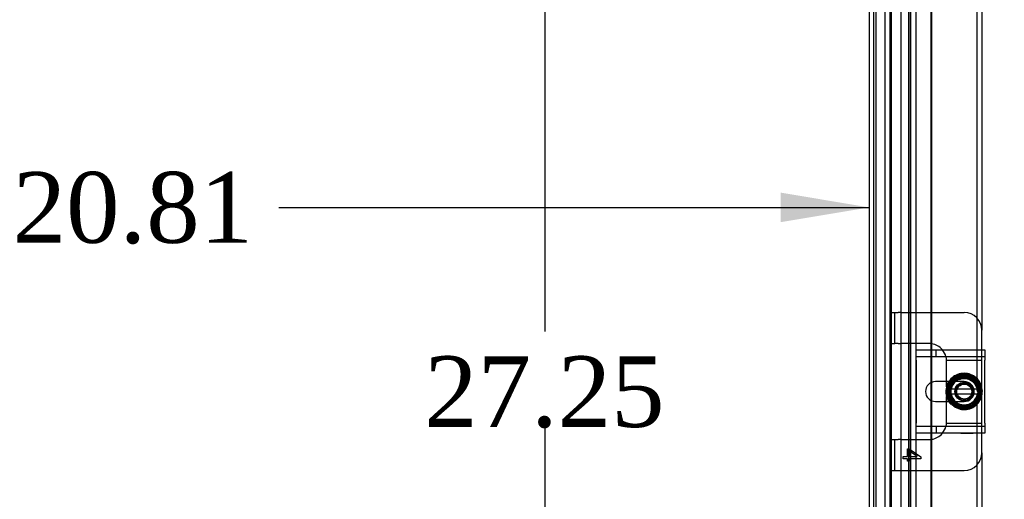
# Model space of a CAD drawing. Header units: inches. Extents: x 1 to 240, y -1 to 159.
# Tile 29 of 63: x 68.46 to 82.39, y 80.56 to 87.34. Entities that reach past the tile are written whole.
import ezdxf
from ezdxf.enums import TextEntityAlignment as Align
from ezdxf.lldxf.tags import DXFTag

# ---------------------------------------------------------------- set-up
doc = ezdxf.new("R2010")
doc.units = ezdxf.units.IN
doc.header["$MEASUREMENT"] = 0
for name, color, linetype in [('COM40678', 7, 'Continuous'), ('COM42667', 7, 'Continuous'), ('COM42780', 7, 'Continuous'), ('COM48600', 7, 'Continuous'), ('COM48614', 7, 'Continuous'), ('COM70220', 7, 'Continuous'), ('Default', 7, 'Continuous'), ('SCC19011', 7, 'Continuous'), ('SPR20265', 7, 'Continuous'), ('WAF25035', 7, 'Continuous')]:
    doc.layers.add(name, color=color, linetype=linetype)
doc.styles.add('SEACAD_Times_New_Roman', font='times.ttf')
tags = doc.linetypes.add('HIDDEN2', pattern=[0.1875, 0.125, -0.0625]).pattern_tags.tags
tags[6:7] = [DXFTag(74, 4), DXFTag(75, 0), DXFTag(340, '0'), DXFTag(46, 0.0), DXFTag(50, 0.0), DXFTag(44, 0.0), DXFTag(45, 0.0)]
tags[4:5] = [DXFTag(74, 4), DXFTag(75, 0), DXFTag(340, '0'), DXFTag(46, 0.0), DXFTag(50, 0.0), DXFTag(44, 0.0), DXFTag(45, 0.0)]
doc.dimstyles.new('HAMMOND_(STH_-_240x160)', dxfattribs={"dimtxt": 1, "dimasz": 1.25, "dimexe": 0.5, "dimexo": 0.5, "dimgap": 0.25, "dimtad": 0, "dimtih": 1, "dimtoh": 1, "dimlfac": 0.125, "dimzin": 0, "dimdsep": 46, "dimtxsty": 'SEACAD_Times_New_Roman', "dimblk1": '_SE_FILLED', "dimblk2": '_SE_FILLED', "dimsah": 1, "dimcen": 0.5, "dimadec": 0, "dimazin": 0, "dimtfac": 0.8, "dimtofl": 0, "dimtmove": 0, "dimatfit": 3, "dimfxl": 1, "dimtolj": 1, "dimtzin": 0, "dimarcsym": 0})

# ---------------------------------------------------------------- blocks, each defined once
blk = doc.blocks.new('SE5')
at = {"layer": 'COM40678', "color": 7, "linetype": 'HIDDEN2'}
for p, q in [((80.474, 95.587), (80.474, 68.587)), ((80.569, 95.587), (80.569, 68.587))]:
    blk.add_line(p, q, dxfattribs=at)
at = {"layer": 'COM42667', "color": 7, "linetype": 'Continuous'}
for p, q in [((81.138, 82.533), (81.138, 82.676)), ((81.138, 82.676), (82.108, 82.676)), ((82.108, 82.676), (82.108, 82.533)), ((81.138, 82.533), (81.138, 81.642)), ((82.108, 81.642), (82.108, 82.533)), ((81.612, 82.228), (81.412, 82.228)), ((81.412, 81.947), (81.612, 81.947)), ((81.138, 81.499), (81.138, 81.642)), ((82.108, 81.642), (82.108, 81.499)), ((82.108, 81.499), (81.138, 81.499))]:
    blk.add_line(p, q, dxfattribs=at)
at = {"layer": 'COM42667', "color": 7, "linetype": 'HIDDEN2'}
for p, q in [((81.138, 82.581), (82.108, 82.581)), ((81.421, 82.581), (81.421, 82.676)), ((81.819, 82.228), (81.612, 82.228)), ((81.612, 81.947), (81.819, 81.947)), ((82.108, 81.594), (81.138, 81.594)), ((81.421, 81.594), (81.421, 81.499)), ((81.771, 81.5), (81.771, 81.499)), ((81.771, 81.5), (81.886, 81.5)), ((81.801, 81.5), (81.801, 81.499)), ((81.88, 81.5), (81.88, 81.499)), ((81.886, 81.5), (81.886, 81.499)), ((81.886, 81.5), (81.911, 81.5)), ((81.911, 81.5), (81.911, 81.499)), ((81.911, 81.5), (81.944, 81.5)), ((81.944, 81.5), (81.944, 81.499))]:
    blk.add_line(p, q, dxfattribs=at)
at = {"layer": 'COM42667', "color": 7, "linetype": 'Continuous'}
blk.add_arc((81.412, 82.087), 0.141, 90, 270, dxfattribs=at)
at = {"layer": 'COM42667', "color": 7, "linetype": 'HIDDEN2'}
blk.add_arc((81.819, 82.087), 0.141, 270, 90, dxfattribs=at)
at = {"layer": 'COM42780', "color": 7, "linetype": 'HIDDEN2'}
for p, q in [((80.769, 83.203), (80.836, 83.203)), ((80.769, 82.766), (80.769, 83.203)), ((80.836, 82.766), (80.836, 83.203)), ((80.836, 83.203), (80.886, 83.203)), ((80.92, 83.203), (80.886, 83.203)), ((80.92, 83.203), (81.356, 83.203)), ((80.769, 82.766), (80.836, 82.766)), ((80.886, 82.766), (80.836, 82.766)), ((80.886, 82.766), (80.92, 82.766)), ((81.319, 82.766), (80.92, 82.766)), ((82.069, 82.58), (82.069, 82.676)), ((82.069, 82.532), (82.069, 82.58)), ((81.568, 82.532), (82.069, 82.532)), ((81.569, 82.516), (81.568, 82.527)), ((81.569, 82.384), (81.569, 82.516)), ((82.069, 82.527), (82.069, 82.532)), ((82.069, 82.384), (82.069, 82.527)), ((81.569, 82.228), (81.569, 82.384)), ((82.069, 82.143), (82.069, 82.384)), ((82.069, 81.79), (82.069, 82.041)), ((81.569, 81.79), (81.569, 81.947)), ((81.569, 81.659), (81.569, 81.79)), ((82.069, 81.647), (82.069, 81.79)), ((81.568, 81.647), (81.569, 81.659)), ((81.568, 81.642), (82.069, 81.642)), ((82.069, 81.642), (82.069, 81.647)), ((82.069, 81.594), (82.069, 81.642)), ((82.069, 81.499), (82.069, 81.594)), ((80.769, 81.409), (80.836, 81.409)), ((80.769, 80.972), (80.769, 81.409)), ((80.836, 80.972), (80.836, 81.409)), ((80.836, 81.409), (80.886, 81.409)), ((80.92, 81.409), (80.886, 81.409)), ((80.92, 81.409), (81.319, 81.409)), ((81.014, 81.168), (81.014, 81.277)), ((81.014, 81.277), (81.042, 81.277)), ((81.042, 81.277), (81.204, 81.162)), ((81.155, 81.168), (81.042, 81.247)), ((81.042, 81.247), (81.042, 81.168)), ((80.954, 81.137), (80.954, 81.168)), ((80.954, 81.168), (81.014, 81.168)), ((81.014, 81.137), (80.954, 81.137)), ((81.014, 81.104), (81.014, 81.137)), ((81.042, 81.104), (81.014, 81.104)), ((81.042, 81.168), (81.155, 81.168)), ((81.204, 81.137), (81.042, 81.137)), ((81.042, 81.137), (81.042, 81.104)), ((81.204, 81.162), (81.204, 81.137)), ((80.769, 80.972), (80.836, 80.972)), ((80.836, 80.972), (80.886, 80.972)), ((80.886, 80.972), (80.92, 80.972)), ((80.92, 80.972), (81.356, 80.972))]:
    blk.add_line(p, q, dxfattribs=at)
at = {"layer": 'COM42780', "color": 7, "linetype": 'Continuous'}
for p, q in [((81.356, 83.203), (81.819, 83.203)), ((82.069, 82.676), (82.069, 82.953)), ((81.569, 82.153), (81.569, 82.228)), ((81.569, 81.947), (81.569, 82.019)), ((82.069, 81.222), (82.069, 81.499)), ((81.356, 80.972), (81.819, 80.972))]:
    blk.add_line(p, q, dxfattribs=at)
at = {"layer": 'COM42780', "color": 7, "linetype": 'HIDDEN2'}
for radius in [0.195, 0.125, 0.106]:
    blk.add_circle((81.819, 82.087), radius, dxfattribs=at)
at = {"layer": 'COM42780', "color": 7, "linetype": 'Continuous'}
for centre, start, end in [((81.819, 82.953), 0, 90), ((81.319, 82.516), 39.9324, 81.31), ((81.319, 81.659), 278.69, 320.0676), ((81.819, 81.222), 270, 0)]:
    blk.add_arc(centre, 0.25, start, end, dxfattribs=at)
at = {"layer": 'COM42780', "color": 7, "linetype": 'HIDDEN2'}
for centre, start, end in [((81.319, 82.516), 81.31, 90), ((81.319, 82.516), 15.0028, 39.9324), ((81.319, 82.516), 3.8357, 15.0028), ((81.319, 82.516), 2.6763, 3.8357), ((81.319, 81.659), 344.9972, 356.1643), ((81.319, 81.659), 356.1643, 357.3237), ((81.319, 81.659), 320.0676, 344.9972), ((81.319, 81.659), 270, 278.69)]:
    blk.add_arc(centre, 0.25, start, end, dxfattribs=at)
at = {"layer": 'COM48600', "color": 7, "linetype": 'HIDDEN2'}
for p, q in [((81.06, 96.118), (81.06, 68.057)), ((81.344, 82.676), (81.344, 82.21)), ((81.356, 82.676), (81.356, 82.216)), ((81.344, 81.965), (81.344, 81.499)), ((81.356, 81.958), (81.356, 81.499))]:
    blk.add_line(p, q, dxfattribs=at)
at = {"layer": 'COM48600', "color": 7, "linetype": 'Continuous'}
for p, q in [((81.132, 96.118), (81.132, 68.057)), ((81.344, 88.065), (81.344, 82.676)), ((81.356, 88.065), (81.356, 82.676)), ((81.344, 82.21), (81.344, 81.965)), ((81.356, 82.216), (81.356, 81.958)), ((81.344, 81.499), (81.344, 71.238)), ((81.356, 81.499), (81.356, 71.238))]:
    blk.add_line(p, q, dxfattribs=at)
at = {"layer": 'COM48614', "color": 7, "linetype": 'HIDDEN2'}
for p, q in [((81.997, 97.015), (81.997, 82.152)), ((80.924, 95.88), (80.924, 68.294)), ((80.694, 95.688), (80.694, 68.487)), ((80.766, 95.688), (80.766, 68.487)), ((81.997, 82.027), (81.997, 70.714))]:
    blk.add_line(p, q, dxfattribs=at)
at = {"layer": 'COM48614', "color": 7, "linetype": 'Continuous'}
for p, q in [((82.069, 88.133), (82.069, 82.953)), ((82.069, 81.222), (82.069, 71.515))]:
    blk.add_line(p, q, dxfattribs=at)
at = {"layer": 'COM70220', "color": 7, "linetype": 'HIDDEN2'}
for p, q in [((80.538, 68.61), (80.538, 95.565)), ((80.539, 68.61), (80.539, 95.565)), ((80.788, 68.61), (80.788, 95.565)), ((81.037, 68.61), (81.037, 95.565)), ((81.038, 68.61), (81.038, 95.565))]:
    blk.add_line(p, q, dxfattribs=at)
at = {"layer": 'SCC19011', "color": 7, "linetype": 'Continuous'}
for p, q in [((81.819, 82.328), (81.604, 82.196)), ((82.034, 82.196), (81.819, 82.328)), ((81.604, 82.196), (81.604, 82.121)), ((82.034, 82.121), (82.034, 82.196)), ((81.604, 82.121), (81.604, 82.053)), ((81.624, 82.121), (81.604, 82.121)), ((81.604, 82.053), (81.604, 81.978)), ((81.604, 82.053), (81.624, 82.053)), ((81.634, 82.121), (81.624, 82.121)), ((81.624, 82.053), (81.634, 82.053)), ((82.003, 82.121), (81.634, 82.121)), ((81.634, 82.053), (82.003, 82.053)), ((82.013, 82.121), (82.003, 82.121)), ((82.003, 82.053), (82.013, 82.053)), ((82.034, 82.121), (82.013, 82.121)), ((82.013, 82.053), (82.034, 82.053)), ((82.034, 82.053), (82.034, 82.121)), ((82.034, 81.978), (82.034, 82.053)), ((81.604, 81.978), (81.819, 81.846)), ((81.819, 81.846), (82.034, 81.978))]:
    blk.add_line(p, q, dxfattribs=at)
at = {"layer": 'SCC19011', "color": 7, "linetype": 'HIDDEN2'}
blk.add_circle((81.819, 82.087), 0.122, dxfattribs=at)
at = {"layer": 'SCC19011', "color": 7, "linetype": 'Continuous'}
for start, end in [(10.4474, 169.5526), (190.4474, 349.5526)]:
    blk.add_arc((81.819, 82.087), 0.188, start, end, dxfattribs=at)
at = {"layer": 'SPR20265', "color": 7, "linetype": 'HIDDEN2'}
for p, q in [((82.001, 82.087), (82.036, 82.087)), ((81.634, 81.902), (81.658, 81.927))]:
    blk.add_line(p, q, dxfattribs=at)
for points, knots in [([(81.867, 82.301), (81.837, 82.308), (81.774, 82.309), (81.686, 82.272), (81.621, 82.201), (81.592, 82.109), (81.602, 82.014), (81.651, 81.931), (81.73, 81.876), (81.824, 81.858), (81.917, 81.879), (81.994, 81.937), (82.04, 82.021), (82.049, 82.117), (82.018, 82.207), (81.953, 82.278), (81.865, 82.316), (81.769, 82.316), (81.681, 82.277), (81.616, 82.207), (81.585, 82.116), (81.592, 82.021), (81.637, 81.936), (81.712, 81.876), (81.804, 81.85), (81.899, 81.863), (81.981, 81.913), (82.037, 81.991), (82.058, 82.084), (82.041, 82.179), (81.988, 82.258), (81.908, 82.311), (81.813, 82.329), (81.72, 82.308), (81.642, 82.253), (81.591, 82.172), (81.575, 82.077), (81.598, 81.984), (81.654, 81.907), (81.736, 81.857), (81.831, 81.842), (81.924, 81.865), (82.001, 81.922), (82.051, 82.004), (82.066, 82.098), (82.043, 82.191), (81.988, 82.269), (81.906, 82.32), (81.812, 82.336), (81.719, 82.316), (81.64, 82.262), (81.587, 82.182), (81.568, 82.089), (81.583, 82.007), (81.607, 81.962), (81.617, 81.947)], [0.034752, 0.034752, 0.034752, 0.034752, 0.0456072, 0.0566993, 0.0677916, 0.0788813, 0.0899732, 0.1010652, 0.1121593, 0.123253, 0.1343442, 0.1454373, 0.156529, 0.1676234, 0.1787178, 0.1898116, 0.200905, 0.2119972, 0.2230929, 0.2341872, 0.2452831, 0.2563771, 0.2674708, 0.2785654, 0.28966, 0.3007576, 0.3118528, 0.3229492, 0.3340432, 0.3451384, 0.3562353, 0.3673323, 0.3784297, 0.3895246, 0.4006213, 0.4117166, 0.4228156, 0.4339132, 0.4450112, 0.4561079, 0.4672039, 0.4783017, 0.4893995, 0.5004992, 0.5115966, 0.5226954, 0.5337915, 0.544891, 0.5559893, 0.5670899, 0.5781889, 0.5892874, 0.6003855, 0.6114838, 0.6182179, 0.6182179, 0.6182179, 0.6182179]), ([(81.658, 81.927), (81.639, 81.95), (81.605, 81.995), (81.587, 82.088), (81.606, 82.173), (81.65, 82.243), (81.715, 82.291), (81.793, 82.315), (81.874, 82.308), (81.948, 82.275), (82.005, 82.216), (82.039, 82.142), (82.043, 82.06), (82.023, 81.996), (82.001, 81.963), (81.994, 81.953)], [0, 0, 0, 0, 0.0112469, 0.0252682, 0.0367371, 0.0476376, 0.0587408, 0.0698533, 0.080966, 0.0920765, 0.1031883, 0.1142994, 0.1254131, 0.1365249, 0.1418271, 0.1418271, 0.1418271, 0.1418271]), ([(81.697, 82.307), (81.691, 82.304), (81.659, 82.285), (81.622, 82.25), (81.6, 82.212), (81.594, 82.201)], [0.75353292, 0.75353292, 0.75353292, 0.75353292, 0.75578627, 0.7668873, 0.7712132, 0.7712132, 0.7712132, 0.7712132]), ([(81.608, 81.946), (81.621, 81.927), (81.658, 81.885), (81.734, 81.841), (81.829, 81.827), (81.922, 81.848), (82.001, 81.901), (82.057, 81.979), (82.08, 82.071), (82.069, 82.166), (82.025, 82.25), (81.954, 82.314), (81.864, 82.347), (81.769, 82.347), (81.681, 82.313), (81.628, 82.267), (81.605, 82.236), (81.601, 82.229)], [0.8028925, 0.8028925, 0.8028925, 0.8028925, 0.8112914, 0.8223931, 0.8334948, 0.8445983, 0.8557003, 0.8668021, 0.8779027, 0.8890041, 0.9001067, 0.9112098, 0.9223136, 0.9334157, 0.9445065, 0.955056, 0.9580988, 0.9580988, 0.9580988, 0.9580988]), ([(81.733, 82.277), (81.733, 82.278), (81.758, 82.288), (81.812, 82.3), (81.87, 82.291), (81.9, 82.278), (81.904, 82.276)], [0.43640128, 0.43640128, 0.43640128, 0.43640128, 0.43649234, 0.44759977, 0.45870607, 0.46079764, 0.46079764, 0.46079764, 0.46079764]), ([(81.764, 82.296), (81.769, 82.298), (81.8, 82.304), (81.838, 82.304), (81.87, 82.297), (81.875, 82.295)], [0.25678082, 0.25678082, 0.25678082, 0.25678082, 0.25874448, 0.26985449, 0.27231226, 0.27231226, 0.27231226, 0.27231226]), ([(81.602, 82.107), (81.603, 82.12), (81.611, 82.159), (81.631, 82.2), (81.651, 82.225), (81.654, 82.228)], [0.21995858, 0.21995858, 0.21995858, 0.21995858, 0.22541447, 0.23652458, 0.23857738, 0.23857738, 0.23857738, 0.23857738]), ([(81.675, 81.933), (81.672, 81.936), (81.65, 81.958), (81.619, 82.007), (81.604, 82.087), (81.62, 82.168), (81.654, 82.22), (81.68, 82.243), (81.686, 82.248)], [0.37922098, 0.37922098, 0.37922098, 0.37922098, 0.38094922, 0.39205781, 0.40316665, 0.41427643, 0.42538516, 0.42868152, 0.42868152, 0.42868152, 0.42868152]), ([(81.927, 82.264), (81.938, 82.257), (81.97, 82.233), (82.01, 82.178), (82.03, 82.098), (82.018, 82.018), (81.976, 81.947), (81.91, 81.899), (81.831, 81.878), (81.75, 81.89), (81.679, 81.932), (81.631, 81.998), (81.611, 82.077), (81.624, 82.158), (81.667, 82.228), (81.734, 82.275), (81.814, 82.293), (81.895, 82.278), (81.963, 82.232), (82.008, 82.164), (82.022, 82.083), (82.004, 82.004), (81.955, 81.938), (81.884, 81.896), (81.803, 81.886), (81.724, 81.91), (81.662, 81.962), (81.625, 82.036), (81.621, 82.118), (81.651, 82.194), (81.708, 82.252), (81.785, 82.283), (81.867, 82.279), (81.94, 82.243), (81.992, 82.179), (82.014, 82.1), (82.002, 82.019), (81.966, 81.964), (81.937, 81.94), (81.929, 81.934)], [0.464438, 0.464438, 0.464438, 0.464438, 0.4698156, 0.4809232, 0.4920326, 0.503138, 0.5142446, 0.52535, 0.5364578, 0.547565, 0.5586721, 0.5697781, 0.5808823, 0.5919888, 0.603094, 0.6142018, 0.6253066, 0.6364118, 0.6475152, 0.6586197, 0.6697249, 0.6808298, 0.6919358, 0.7030382, 0.714142, 0.7252447, 0.7363492, 0.7474536, 0.7585562, 0.7696589, 0.7807596, 0.7918635, 0.8029663, 0.8140692, 0.8251712, 0.836271, 0.8473724, 0.8584731, 0.862923, 0.862923, 0.862923, 0.862923]), ([(81.75, 82.259), (81.768, 82.266), (81.811, 82.276), (81.876, 82.266), (81.937, 82.233), (81.99, 82.172), (81.998, 82.12), (82.001, 82.087)], [0.95046325, 0.95046325, 0.95046325, 0.95046325, 0.95824793, 0.96865358, 0.9770936, 0.98730809, 1, 1, 1, 1]), ([(81.976, 82.234), (81.981, 82.228), (82.003, 82.201), (82.03, 82.145), (82.036, 82.064), (82.013, 81.991), (81.984, 81.952), (81.969, 81.937)], [0.28879014, 0.28879014, 0.28879014, 0.28879014, 0.29207573, 0.30318617, 0.31429358, 0.32540417, 0.3342706, 0.3342706, 0.3342706, 0.3342706]), ([(82.036, 82.087), (82.034, 82.121), (82.026, 82.17), (81.996, 82.216), (81.982, 82.233)], [0, 0, 0, 0, 0.01093327, 0.01877746, 0.01877746, 0.01877746, 0.01877746]), ([(81.65, 81.948), (81.64, 81.961), (81.616, 81.997), (81.605, 82.039), (81.602, 82.065)], [0.19641658, 0.19641658, 0.19641658, 0.19641658, 0.20319267, 0.2141853, 0.2141853, 0.2141853, 0.2141853]), ([(81.638, 82.039), (81.638, 82.041), (81.631, 82.069), (81.631, 82.101), (81.637, 82.13), (81.638, 82.132)], [0.91315801, 0.91315801, 0.91315801, 0.91315801, 0.91397592, 0.92507741, 0.92612869, 0.92612869, 0.92612869, 0.92612869]), ([(81.885, 81.886), (81.86, 81.878), (81.813, 81.872), (81.767, 81.881), (81.748, 81.888)], [0.3480461, 0.3480461, 0.3480461, 0.3480461, 0.35873317, 0.3673569, 0.3673569, 0.3673569, 0.3673569]), ([(81.86, 81.872), (81.846, 81.869), (81.817, 81.866), (81.787, 81.87), (81.773, 81.873)], [0.16392013, 0.16392013, 0.16392013, 0.16392013, 0.1698589, 0.17613515, 0.17613515, 0.17613515, 0.17613515])]:
    blk.add_open_spline(points, degree=3, knots=knots, dxfattribs=at)
at = {"layer": 'SPR20265', "color": 7, "linetype": 'Continuous'}
for points, knots in [([(81.601, 82.229), (81.588, 82.21), (81.566, 82.163), (81.553, 82.084), (81.567, 82.003), (81.59, 81.961), (81.6, 81.946)], [0.95809881, 0.95809881, 0.95809881, 0.95809881, 0.9661238, 0.97598802, 0.98694613, 0.99365696, 0.99365696, 0.99365696, 0.99365696]), ([(81.594, 82.201), (81.585, 82.184), (81.567, 82.137), (81.562, 82.054), (81.584, 81.986), (81.604, 81.953), (81.608, 81.946)], [0.7712132, 0.7712132, 0.7712132, 0.7712132, 0.77798983, 0.7890906, 0.80019147, 0.80289251, 0.80289251, 0.80289251, 0.80289251])]:
    blk.add_open_spline(points, degree=3, knots=knots, dxfattribs=at)
at = {"layer": 'SPR20265', "color": 7, "linetype": 'HIDDEN2'}
blk.add_open_spline([(81.6, 81.946), (81.61, 81.931), (81.621, 81.917), (81.634, 81.902)], degree=3, dxfattribs=at)
at = {"layer": 'WAF25035', "color": 7, "linetype": 'Continuous'}
blk.add_circle((81.819, 82.087), 0.25, dxfattribs=at)
at = {"layer": 'WAF25035', "color": 7, "linetype": 'HIDDEN2'}
blk.add_circle((81.819, 82.087), 0.133, dxfattribs=at)
blk = doc.blocks.new('DMBLK2192')
at = {"layer": 'Default', "linetype": 'Continuous'}
for points in [[(92.322, 95.837), (92.113, 97.087), (91.905, 95.837)], [(92.322, 83.337), (91.905, 83.337), (92.113, 82.087)]]:
    blk.add_hatch(color=7, dxfattribs=at).paths.add_polyline_path(points)
at = {"layer": 'Default', "color": 7, "linetype": 'Continuous'}
for p, q in [((82.497, 97.087), (92.613, 97.087)), ((92.113, 97.087), (92.113, 90.437)), ((92.113, 89.087), (92.113, 82.087)), ((82.608, 82.087), (92.613, 82.087))]:
    blk.add_line(p, q, dxfattribs=at)
at = {"layer": 'Default', "color": 7, "linetype": 'Continuous', "style": 'SEACAD_Times_New_Roman'}
blk.add_text('15.00', height=1, dxfattribs=at).set_placement((90.407, 90.087), align=Align.TOP_LEFT)
blk = doc.blocks.new('_SE_FILLED')
at = {"color": 0}
blk.add_line((0, 0), (-1, 0), dxfattribs=at)
blk.add_solid([(0, 0), (-1, -0.1665), (-1, 0.1665), (0, 0)], dxfattribs=at)
blk = doc.blocks.new('DMBLK2209')
at = {"layer": 'Default', "linetype": 'Continuous'}
for points in [[(75.68, 94.462), (76.097, 94.462), (75.888, 95.712)], [(75.68, 69.712), (75.888, 68.462), (76.097, 69.712)]]:
    blk.add_hatch(color=7, dxfattribs=at).paths.add_polyline_path(points)
at = {"layer": 'Default', "color": 7, "linetype": 'Continuous'}
for p, q in [((75.888, 95.712), (75.888, 82.937)), ((75.888, 81.587), (75.888, 68.462))]:
    blk.add_line(p, q, dxfattribs=at)
at = {"layer": 'Default', "color": 7, "linetype": 'Continuous', "style": 'SEACAD_Times_New_Roman'}
blk.add_text('27.25', height=1, dxfattribs=at).set_placement((74.182, 82.587), align=Align.TOP_LEFT)
blk = doc.blocks.new('DMBLK2210')
at = {"layer": 'Default', "linetype": 'Continuous'}
for points in [[(60.914, 84.899), (59.664, 84.69), (60.914, 84.482)], [(79.224, 84.899), (79.224, 84.482), (80.474, 84.69)]]:
    blk.add_hatch(color=7, dxfattribs=at).paths.add_polyline_path(points)
at = {"layer": 'Default', "color": 7, "linetype": 'Continuous'}
for p, q in [((59.664, 84.69), (68.012, 84.69)), ((72.125, 84.69), (80.474, 84.69))]:
    blk.add_line(p, q, dxfattribs=at)
at = {"layer": 'Default', "color": 7, "linetype": 'Continuous', "style": 'SEACAD_Times_New_Roman'}
blk.add_text('20.81', height=1, dxfattribs=at).set_placement((68.362, 85.19), align=Align.TOP_LEFT)

msp = doc.modelspace()

# ---------------------------------------------------------------- block references
at = {"layer": 'Default'}
msp.add_blockref('SE5', (0, 0), dxfattribs=at)

# ---------------------------------------------------------------- dimensions: what is measured, and where the dimension line sits
at = {"layer": 'Default', "color": 7, "linetype": 'Continuous'}
for base, p1, p2, angle, picture, middle, dimtype in [((92.113, 82.087), (81.997, 97.087), (82.108, 82.087), 90, 'DMBLK2192', (92.113, 89.587), 160), ((75.888, 95.712), (80.686, 95.712), (80.686, 68.462), 270, 'DMBLK2209', (75.888, 82.087), 161)]:
    dim = msp.add_linear_dim(base=base, p1=p1, p2=p2, angle=angle, text='\\A1;<>', dimstyle='HAMMOND_(STH_-_240x160)', override={"dimlfac": 1}, dxfattribs=at)
    dim.commit()
    dim.dimension.update_dxf_attribs({"geometry": picture, "text_midpoint": middle, "dimtype": dimtype})
dim = msp.add_linear_dim(base=(80.474, 84.69), p1=(59.664, 68.587), p2=(80.474, 95.587), text='\\A1;<>', dimstyle='HAMMOND_(STH_-_240x160)', override={"dimlfac": 1}, dxfattribs=at)
dim.commit()
dim.dimension.update_dxf_attribs({"geometry": 'DMBLK2210', "text_midpoint": (70.069, 84.69), "dimtype": 160})

doc.saveas('drawing.dxf')
